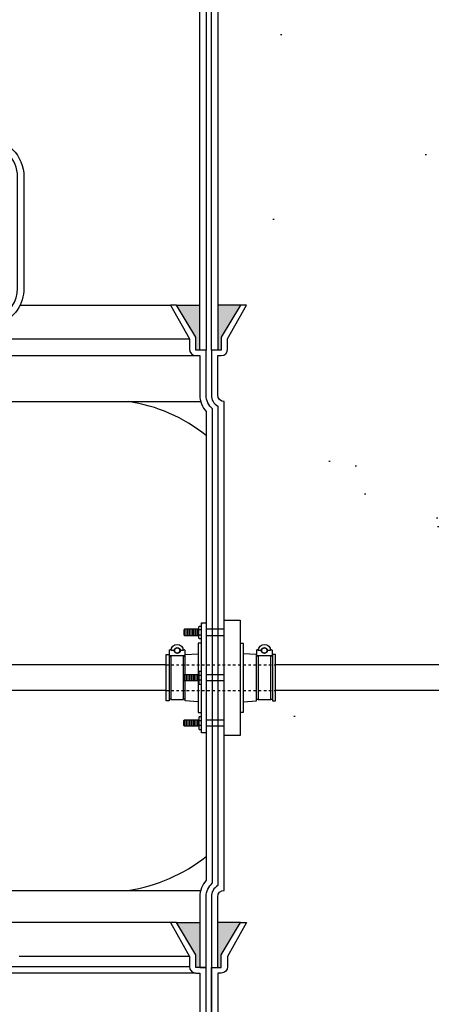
# Model space of a CAD drawing. Extents: x -169 to 7270, y -140 to 2984.
# Tile 255 of 256: x 1539 to 1555, y 919 to 957. Entities that reach past the tile are written whole.
import ezdxf

# ---------------------------------------------------------------- set-up
doc = ezdxf.new("R2010")
doc.units = 0
doc.header["$MEASUREMENT"] = 0
doc.header["$PDSIZE"] = 1
doc.linetypes.add('HIDDEN5', pattern=[0.05, 0.025, -0.025])
doc.layers.get('DEFPOINTS').update_dxf_attribs({"linetype": 'CONTINUOUS'})
for name, color, linetype in [('BOOT-CONDUIT', 1, 'CONTINUOUS'), ('CONDUIT', 2, 'CONTINUOUS'), ('COPPER-TUBING', 2, 'CONTINUOUS'), ('DIM', 3, 'CONTINUOUS'), ('FRP-COLLAR', 1, 'CONTINUOUS'), ('FRP-SUMP', 2, 'CONTINUOUS'), ('PEAGRAVEL-HATCH', 3, 'CONTINUOUS')]:
    doc.layers.add(name, color=color, linetype=linetype)
doc.styles.add('SIMPLEX', font='simplex')
doc.dimstyles.new('DIM64', dxfattribs={"dimscale": 64, "dimtxt": 0.09375, "dimasz": 0.09375, "dimexe": 0.0625, "dimexo": 0.0625, "dimgap": 0.046875, "dimtad": 1, "dimdec": 4, "dimzin": 3, "dimdsep": 46, "dimlunit": 4, "dimtxsty": 'SIMPLEX', "dimcen": 0, "dimclrd": 256, "dimclre": 256, "dimclrt": 256, "dimadec": 0, "dimazin": 0, "dimtfac": 1, "dimtdec": 4, "dimtmove": 0, "dimatfit": 3, "dimfxl": 1, "dimfrac": 2, "dimtolj": 1, "dimtzin": 0, "dimarcsym": 0})

# ---------------------------------------------------------------- blocks, each defined once
blk = doc.blocks.new('*D113')
at = {"layer": 'DEFPOINTS', "color": 0, "transparency": 16777216}
for p in [(1368.547, 978.296), (2031.773, 978.015), (1368.547, 700.523)]:
    blk.add_point(p, dxfattribs=at)
at = {"layer": 'DIM', "lineweight": -2, "transparency": 16777216}
for p, q in [((1368.547, 974.296), (1368.547, 696.523)), ((2031.773, 974.015), (2031.773, 696.523)), ((2025.773, 700.523), (1374.547, 700.523))]:
    blk.add_line(p, q, dxfattribs=at)
at = {"layer": 'DIM', "transparency": 16777216}
for points in [[(1374.547, 701.523), (1374.547, 699.523), (1368.547, 700.523)], [(2025.773, 701.523), (2025.773, 699.523), (2031.773, 700.523)]]:
    blk.add_solid(points, dxfattribs=at)
at = {"layer": 'DIM', "transparency": 16777216, "insert": (1700.16, 708.095), "char_height": 6, "attachment_point": 5, "style": 'SIMPLEX'}
blk.add_mtext('\\A1;55\'-3 1/4" (F.V. TANK SLAB)', dxfattribs=at)

msp = doc.modelspace()

# ---------------------------------------------------------------- hatches: boundary and pattern name
at = {"layer": 'FRP-SUMP'}
for points in [[(1544.97201, 945.77093), (1545.87201, 945.77093), (1545.87201, 944.02093), (1545.72201, 944.02093), (1545.72201, 944.52093)], [(1546.57201, 945.77093), (1547.45547, 945.77093), (1546.70547, 944.52093), (1546.70547, 944.02093), (1546.57201, 944.02093)], [(1544.97201, 921.77324), (1545.87201, 921.77324), (1545.87201, 920.02324), (1545.72201, 920.02324), (1545.72201, 920.52324)], [(1546.57201, 921.77324), (1547.45547, 921.77324), (1546.70547, 920.52324), (1546.70547, 920.02324), (1546.57201, 920.02324)]]:
    msp.add_hatch(color=256, dxfattribs=at).paths.add_polyline_path(points)
at = {"layer": 'PEAGRAVEL-HATCH'}
h = msp.add_hatch(dxfattribs=at)
h.set_pattern_fill('AR-SAND', color=256, scale=7.5, style=0)
h.set_pattern_definition([(37.5, (-657.575, -79.281), (-0.47245, 14.45118), [0, -11.4, 0, -12.75, 0, -12.1875]), (7.5, (-657.575, -79.28), (13.27333, 21.1661), [0, -6.15, 0, -10.275, 0, -3.9375]), (327.5, (-666.8, -79.281), (23.356064, 0.04244), [0, -3.75, 0, -13.5, 0, -17.625]), (317.5, (-666.8, -79.28), (22.54595, 6.58257), [0, -1.875, 0, -8.85, 0, -10.125])])
h.paths.add_polyline_path([(1546.22578, 958.74463), (1541.11837, 961.19654), (1541.11526, 969.98346), (1547.194, 969.98346), (1546.4592, 978.01584), (1557.87078, 978.01584), (1557.87078, 967.21283), (1558.83339, 966.93923), (1558.89184, 965.17741), (1559.2035, 965.17741), (1559.2035, 963.30442), (1563.57053, 961.9639), (1563.62798, 960.77417), (1563.86849, 960.77417), (1563.86849, 935.26579), (1548.81766, 935.26579), (1548.75578, 935.66298), (1547.81983, 935.68083), (1547.44076, 937.00876), (1546.82201, 937.00876)])
h.paths.add_polyline_path([(1546.82201, 932.52208), (1547.44076, 932.52208), (1547.81983, 933.85075), (1548.81766, 933.8686), (1548.81766, 934.26579), (1563.86837, 934.26413), (1563.86714, 923.08616), (1563.18608, 923.03787), (1563.5439, 917.66428), (1562.84809, 915.87407), (1562.84809, 915.52327), (1561.37201, 915.52328), (1560.37201, 917.52328), (1555.37201, 917.52328), (1554.37201, 915.52328), (1554.37201, 914.52328), (1544.87201, 914.52328), (1544.87201, 915.52328), (1546.57201, 915.52328)])

# ---------------------------------------------------------------- linework, layer by layer
at = {"layer": 'BOOT-CONDUIT', "color": 7}
for p, q in [((1545.28408, 932.92402), (1545.28408, 933.17152)), ((1545.34658, 932.92402), (1545.34658, 933.17152)), ((1545.40908, 932.92402), (1545.40908, 933.17152)), ((1545.47158, 932.92402), (1545.47158, 933.17152)), ((1545.53408, 932.92402), (1545.53408, 933.17152)), ((1545.59658, 932.92402), (1545.59658, 933.17152)), ((1545.65908, 932.92402), (1545.65908, 933.17152)), ((1545.72158, 932.92402), (1545.72158, 933.17152)), ((1545.78408, 932.92402), (1545.78408, 933.17152)), ((1545.93906, 933.14727), (1545.83313, 933.14727)), ((1545.83313, 932.94828), (1545.93906, 932.94828)), ((1546.82201, 933.17162), (1546.12201, 933.17162)), ((1546.12201, 932.92412), (1546.82201, 932.92412)), ((1545.28408, 931.40995), (1545.28408, 931.16245)), ((1545.34658, 931.40995), (1545.34658, 931.16245)), ((1545.40908, 931.40995), (1545.40908, 931.16245)), ((1545.47158, 931.40995), (1545.47158, 931.16245)), ((1545.53408, 931.40995), (1545.53408, 931.16245)), ((1545.59658, 931.40995), (1545.59658, 931.16245)), ((1545.65908, 931.40995), (1545.65908, 931.16245)), ((1545.72158, 931.40995), (1545.72158, 931.16245)), ((1545.78408, 931.40995), (1545.78408, 931.16245)), ((1546.12201, 931.40985), (1546.82201, 931.40985)), ((1545.83313, 931.38569), (1545.93906, 931.38569)), ((1545.93906, 931.1867), (1545.83313, 931.1867)), ((1546.82201, 931.16235), (1546.12201, 931.16235)), ((1545.28408, 929.64837), (1545.28408, 929.40087)), ((1545.34658, 929.64837), (1545.34658, 929.40087)), ((1545.40908, 929.64837), (1545.40908, 929.40087)), ((1545.47158, 929.64837), (1545.47158, 929.40087)), ((1545.53408, 929.64837), (1545.53408, 929.40087)), ((1545.59658, 929.64837), (1545.59658, 929.40087)), ((1545.65908, 929.64837), (1545.65908, 929.40087)), ((1545.72158, 929.64837), (1545.72158, 929.40087)), ((1545.78408, 929.64837), (1545.78408, 929.40087)), ((1545.83313, 929.62412), (1545.93906, 929.62412)), ((1546.12201, 929.64827), (1546.82201, 929.64827)), ((1545.93906, 929.42513), (1545.83313, 929.42513)), ((1546.82201, 929.40077), (1546.12201, 929.40077))]:
    msp.add_line(p, q, dxfattribs=at)
at = {"layer": 'BOOT-CONDUIT', "linetype": 'Continuous'}
for p, q in [((1544.68592, 932.12151), (1544.74779, 932.12151)), ((1545.24279, 932.12151), (1545.30467, 932.12151)), ((1548.13703, 932.12151), (1548.07516, 932.12151)), ((1548.69391, 932.12151), (1548.63203, 932.12151)), ((1544.74779, 930.45088), (1544.68592, 930.45088)), ((1545.30467, 930.45088), (1545.24279, 930.45088)), ((1548.07516, 930.45088), (1548.13703, 930.45088)), ((1548.63203, 930.45088), (1548.69391, 930.45088))]:
    msp.add_line(p, q, dxfattribs=at)
at = {"layer": 'BOOT-CONDUIT'}
msp.add_lwpolyline([(1545.93906, 933.42473), (1546.12201, 933.42473), (1546.12201, 929.14793), (1545.93906, 929.14793), (1545.93906, 933.42473), (1545.93906, 933.36929)], dxfattribs=at)
at = {"layer": 'BOOT-CONDUIT', "linetype": 'Continuous'}
for points in [[(1546.82201, 929.04323), (1546.82201, 933.52917), (1547.44076, 933.52917), (1547.44076, 929.04323)], [(1544.68592, 930.38901), (1544.56217, 930.38901), (1544.56217, 932.18339), (1544.68592, 932.18339), (1544.68592, 932.12151), (1544.68592, 930.45088)], [(1548.81766, 930.38901), (1548.81766, 932.18339), (1548.69391, 932.18339), (1548.69391, 932.12151), (1548.69391, 930.45088), (1548.69391, 930.38901)]]:
    msp.add_lwpolyline(points, close=True, dxfattribs=at)
at = {"layer": 'BOOT-CONDUIT', "color": 7}
for points in [[(1545.83313, 933.17152), (1545.28408, 933.17152), (1545.25314, 933.14059), (1545.25314, 932.95496), (1545.25586, 932.95224), (1545.28408, 932.92402), (1545.83313, 932.92402)], [(1545.93906, 932.80028), (1545.85227, 932.80028), (1545.83313, 932.83344), (1545.83313, 933.26211), (1545.85227, 933.29527), (1545.93906, 933.29527)], [(1544.74779, 932.13735), (1544.74779, 930.43504), (1545.24279, 930.43504), (1545.24279, 932.13735)], [(1548.13703, 932.13735), (1548.13703, 930.43504), (1548.63203, 930.43504), (1548.63203, 932.13735)], [(1545.83313, 931.16245), (1545.28408, 931.16245), (1545.25314, 931.19339), (1545.25314, 931.37901), (1545.25586, 931.38173), (1545.28408, 931.40995), (1545.83313, 931.40995)], [(1545.93906, 931.53369), (1545.85227, 931.53369), (1545.83313, 931.50053), (1545.83313, 931.07186), (1545.85227, 931.0387), (1545.93906, 931.0387)], [(1545.83313, 929.40087), (1545.28408, 929.40087), (1545.25314, 929.43181), (1545.25314, 929.61743), (1545.25586, 929.62015), (1545.28408, 929.64837), (1545.83313, 929.64837)], [(1545.93906, 929.77211), (1545.85227, 929.77211), (1545.83313, 929.73896), (1545.83313, 929.31029), (1545.85227, 929.27713), (1545.93906, 929.27713)]]:
    msp.add_lwpolyline(points, dxfattribs=at)
for points in [[(1544.87649, 932.34525), (1544.75769, 932.34525, -1), (1545.23289, 932.34525), (1545.11409, 932.34525)], [(1548.26573, 932.34525), (1548.14693, 932.34525, -1), (1548.62213, 932.34525), (1548.50333, 932.34525)], [(1545.2273, 932.3965, 0.35187184), (1545.2418, 932.38485), (1545.26104, 932.38485, -0.41421356), (1545.29229, 932.35302), (1545.29229, 932.1686, -0.41421356), (1545.26047, 932.13735), (1544.72954, 932.13735, -0.41421341), (1544.69829, 932.16918), (1544.69829, 932.3536, -0.41421372), (1544.73012, 932.38485), (1544.74879, 932.38485, 0.35188198), (1544.76329, 932.3965)], [(1548.61654, 932.3965, 0.35187184), (1548.63104, 932.38485), (1548.65028, 932.38485, -0.41421356), (1548.68153, 932.35302), (1548.68153, 932.1686, -0.41421356), (1548.6497, 932.13735), (1548.11878, 932.13735, -0.41421341), (1548.08753, 932.16918), (1548.08753, 932.3536, -0.41421372), (1548.11936, 932.38485), (1548.13802, 932.38485, 0.35188198), (1548.15252, 932.3965)]]:
    msp.add_lwpolyline(points, format="xyb", dxfattribs=at)
at = {"layer": 'BOOT-CONDUIT', "linetype": 'Continuous'}
for points in [[(1545.93906, 932.63198), (1545.81531, 932.63198), (1545.81531, 931.40995)], [(1547.44076, 932.63198), (1547.56451, 932.63198), (1547.56451, 929.94042), (1547.44076, 929.94042)], [(1545.30467, 931.40995), (1545.30467, 932.12151), (1545.30467, 932.18339), (1545.81531, 932.21909)], [(1547.56451, 930.3533), (1548.07516, 930.38901), (1548.07516, 932.12151), (1548.07516, 932.18339), (1547.56451, 932.21909)], [(1545.81531, 930.3533), (1545.30467, 930.38901), (1545.30467, 931.16245)], [(1545.81531, 931.16245), (1545.81531, 929.94042), (1545.93906, 929.94042)]]:
    msp.add_lwpolyline(points, dxfattribs=at)
at = {"layer": 'BOOT-CONDUIT', "color": 7}
for centre in [(1544.99529, 932.34525), (1548.38453, 932.34525)]:
    msp.add_circle(centre, 0.1188, dxfattribs=at)
at = {"layer": 'BOOT-CONDUIT', "color": 8}
for centre in [(1544.99529, 932.34525), (1548.38453, 932.34525)]:
    msp.add_circle(centre, 0.10296, dxfattribs=at)
at = {"layer": 'CONDUIT'}
for p, q in [((1544.56217, 931.7862), (1534.85777, 931.7862)), ((1563.8681, 931.7862), (1548.81766, 931.7862)), ((1544.56217, 930.7862), (1534.85777, 930.7862)), ((1563.86799, 930.7862), (1548.81766, 930.7862))]:
    msp.add_line(p, q, dxfattribs=at)
at = {"layer": 'CONDUIT', "color": 7, "linetype": 'HIDDEN5'}
for p, q in [((1544.56217, 931.7862), (1548.81766, 931.7862)), ((1544.56217, 930.7862), (1548.81766, 930.7862))]:
    msp.add_line(p, q, dxfattribs=at)
at = {"layer": 'COPPER-TUBING', "linetype": 'Continuous'}
msp.add_lwpolyline([(1538.79301, 946.42762), (1538.79301, 950.75281, 0.41421356), (1537.54301, 952.00281), (1536.81206, 952.00281), (1536.81206, 952.25281), (1537.53884, 952.25281, -0.41421356), (1539.03884, 950.75281), (1539.03884, 946.42762, -0.31159034), (1538.07087, 945.02514), (1525.77849, 940.36211, 0.31159034), (1524.97184, 939.19338), (1524.97184, 937.54105), (1524.72184, 937.54105), (1524.72184, 939.1918, -0.31159034), (1525.68982, 940.59428), (1537.98636, 945.25889, 0.31159034)], format="xyb", close=True, dxfattribs=at)
at = {"layer": 'FRP-COLLAR', "color": 7, "linetype": 'Continuous'}
for p, q in [((1544.72123, 921.77328), (1538.29653, 921.77328)), ((1545.45776, 920.45804), (1538.85776, 920.45804)), ((1538.29653, 920.05969), (1545.45776, 920.05969)), ((1545.70776, 919.80969), (1538.29653, 919.80969))]:
    msp.add_line(p, q, dxfattribs=at)
at = {"layer": 'FRP-COLLAR'}
for points in [[(1546.12201, 915.52328), (1546.12201, 920.02328), (1545.87201, 920.02328), (1545.72201, 920.02328), (1545.72201, 920.52328), (1544.97201, 921.77328), (1544.73548, 921.77328), (1545.47201, 920.45804), (1545.47201, 920.05969, 0.41421356), (1545.72201, 919.80969), (1545.87201, 919.80969), (1545.87201, 915.52328)], [(1546.32201, 915.52328), (1546.32201, 920.02328), (1546.32201, 917.52328), (1546.32201, 920.02328), (1546.32201, 917.52328), (1546.32201, 920.02328), (1546.57201, 920.02328), (1546.70547, 920.02328), (1546.70547, 920.52328), (1547.45547, 921.77328), (1547.692, 921.77328), (1546.95547, 920.45804), (1546.95547, 920.05969, -0.41421356), (1546.70547, 919.80969), (1546.57201, 919.80969), (1546.57201, 915.52328)]]:
    msp.add_lwpolyline(points, format="xyb", close=True, dxfattribs=at)
at = {"layer": 'FRP-SUMP', "color": 7, "linetype": 'Continuous'}
for p, q in [((1538.88747, 945.77096), (1544.73548, 945.77096)), ((1536.56981, 944.45572), (1545.47201, 944.45572)), ((1534.85777, 943.80737), (1545.72201, 943.80737))]:
    msp.add_line(p, q, dxfattribs=at)
at = {"layer": 'FRP-SUMP'}
for p, q in [((1544.97201, 945.77093), (1545.87201, 945.77093)), ((1547.45547, 945.77093), (1546.57201, 945.77093)), ((1544.97201, 921.77324), (1545.87201, 921.77324)), ((1547.45547, 921.77324), (1546.57201, 921.77324))]:
    msp.add_line(p, q, dxfattribs=at)
at = {"layer": 'FRP-SUMP', "color": 7}
for p, q in [((1534.85777, 942.02096), (1545.9055, 942.02096)), ((1534.85777, 923.02328), (1545.9055, 923.02328))]:
    msp.add_line(p, q, dxfattribs=at)
at = {"layer": 'FRP-SUMP'}
for points in [[(1546.12201, 957.71638), (1546.12201, 944.02093), (1545.87201, 944.02093), (1545.87201, 957.71638, 0.29672907)], [(1546.57201, 957.71638), (1546.57201, 944.02093), (1546.32201, 944.02093), (1546.32201, 957.71638, 0.29672907)]]:
    msp.add_lwpolyline(points, format="xyb", dxfattribs=at)
for points in [[(1546.12201, 920.02324), (1546.12201, 922.77324, -0.22167085), (1546.37201, 923.30944), (1546.37201, 941.73473, -0.22167085), (1546.12201, 942.27093), (1546.12201, 944.02093), (1545.87201, 944.02093), (1545.72201, 944.02093), (1545.72201, 944.52093), (1544.97201, 945.77093), (1544.73548, 945.77093), (1545.47201, 944.45569), (1545.47201, 944.05734, 0.41421356), (1545.72201, 943.80734), (1545.87201, 943.80734), (1545.87201, 942.27093, 0.18776323), (1546.12201, 941.62866), (1546.12201, 923.41551, 0.18776323), (1545.87201, 922.77324), (1545.87201, 920.02324), (1546.12201, 920.02324)], [(1546.32201, 944.02093), (1546.32201, 942.27093, 0.26794919), (1546.57201, 941.83791), (1546.57201, 923.20626, 0.26794919), (1546.32201, 922.77324), (1546.32201, 920.02324), (1546.57201, 920.02324), (1546.57201, 922.77324, -0.41421356), (1546.82201, 923.02324), (1546.82201, 942.02093), (1546.82201, 942.02093, -0.41421356), (1546.57201, 942.27093), (1546.57201, 943.80734), (1546.70547, 943.80734, 0.41421356), (1546.95547, 944.05734), (1546.95547, 944.45569), (1547.692, 945.77093), (1547.45547, 945.77093), (1546.70547, 944.52093), (1546.70547, 944.02093), (1546.57201, 944.02093), (1546.32201, 944.02093), (1546.32201, 944.02093), (1546.32201, 944.02093), (1546.32201, 944.02093)]]:
    msp.add_lwpolyline(points, format="xyb", close=True, dxfattribs=at)
at = {"layer": 'FRP-SUMP', "color": 7}
for centre, start, end in [((1542.15473, 935.72546), 51.438905, 81.557052), ((1542.15473, 929.31878), 278.442948, 308.561095)]:
    msp.add_arc(centre, 6.36447, start, end, dxfattribs=at)

# ---------------------------------------------------------------- dimensions: what is measured, and where the dimension line sits
at = {"layer": 'DIM'}
dim = msp.add_linear_dim(base=(1368.54722, 700.52328), p1=(2031.77254, 978.01471), p2=(1368.54722, 978.29596), angle=180, text='<> (F.V. TANK SLAB)', dimstyle='DIM64', dxfattribs=at)
dim.commit()
dim.dimension.update_dxf_attribs({"geometry": '*D113', "text_midpoint": (1700.15988, 708.09471)})

doc.saveas('drawing.dxf')
